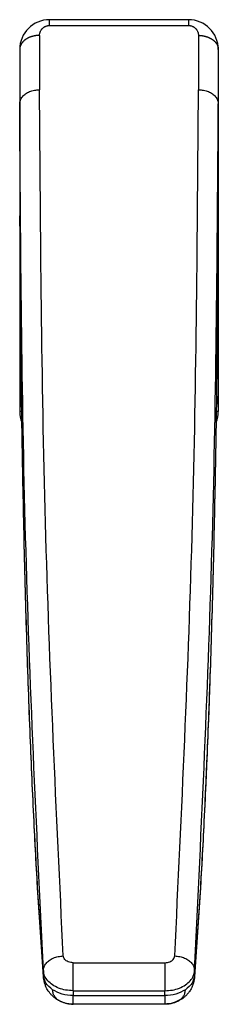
# Model space of a CAD drawing. Header units: millimetres. Extents: x 101 to 266, y -555 to -266.
# Tile 1 of 2: x 101 to 121, y -555 to -456. Entities that reach past the tile are written whole.
import ezdxf

# ---------------------------------------------------------------- set-up
doc = ezdxf.new("R2010")
doc.units = ezdxf.units.MM

# ---------------------------------------------------------------- blocks, each defined once
blk = doc.blocks.new('1353__1', base_point=(101.377, -555.088))
at = {"color": 7, "linetype": 'Continuous'}
for p, q in [((118.377, -455.842), (104.377, -455.842)), ((101.377, -458.842), (101.377, -464.321)), ((121.377, -458.842), (121.377, -464.321)), ((101.377, -464.321), (101.377, -466.815)), ((121.377, -464.321), (121.377, -466.815)), ((101.377, -466.815), (101.377, -490.593)), ((121.377, -466.815), (121.377, -490.593)), ((101.377, -490.593), (101.377, -494.572)), ((121.377, -490.593), (121.377, -494.572)), ((101.377, -494.572), (101.377, -495.319)), ((121.377, -494.572), (121.377, -495.319)), ((115.992, -555.088), (106.762, -555.088))]:
    blk.add_line(p, q, dxfattribs=at)
at = {"color": 4, "linetype": 'Continuous'}
for p, q in [((104.377, -456.428), (118.377, -456.428)), ((103.377, -457.428), (103.377, -462.907)), ((119.377, -457.428), (119.377, -462.907)), ((101.574, -494.572), (101.377, -494.572)), ((121.377, -494.572), (121.18, -494.572)), ((101.585, -495.319), (101.377, -495.319)), ((121.377, -495.319), (121.169, -495.319)), ((103.764, -551.682), (103.764, -552.17)), ((106.762, -550.892), (115.992, -550.892)), ((106.762, -553.721), (106.762, -550.892)), ((115.992, -550.892), (115.992, -553.721)), ((118.99, -552.17), (118.99, -551.682)), ((106.762, -553.721), (115.992, -553.721)), ((106.762, -553.721), (106.762, -554.209)), ((115.992, -554.209), (115.992, -553.721)), ((106.762, -554.209), (115.992, -554.209))]:
    blk.add_line(p, q, dxfattribs=at)
at = {"color": 7, "linetype": 'Continuous'}
for centre, start, end in [((104.377, -458.842), 90, 180), ((118.377, -458.842), 0, 90), ((104.377, -495.319), 180, 202.33342), ((118.377, -495.319), 337.66658, 0)]:
    blk.add_arc(centre, 3, start, end, dxfattribs=at)
at = {"color": 4, "linetype": 'Continuous'}
for centre, start, end in [((105.992, -552.145), 180.64483, 184.22243), ((116.762, -552.145), 355.7776, 359.35519)]:
    blk.add_arc(centre, 2.228, start, end, dxfattribs=at)
for points, knots in [([(103.377, -457.428), (103.378, -457.398), (103.38, -457.339), (103.392, -457.25), (103.412, -457.162), (103.441, -457.073), (103.477, -456.988), (103.521, -456.909), (103.572, -456.832), (103.624, -456.769), (103.67, -456.721), (103.706, -456.687), (103.742, -456.655), (103.783, -456.623), (103.825, -456.594), (103.867, -456.567), (103.911, -456.543), (103.971, -456.513), (104.054, -456.48), (104.141, -456.455), (104.215, -456.441), (104.268, -456.434), (104.321, -456.429), (104.358, -456.428), (104.377, -456.428)], [0, 0, 0, 0, 0.0891, 0.178646, 0.268777, 0.359663, 0.459076, 0.544585, 0.632137, 0.735095, 0.787852, 0.832816, 0.88237, 0.932503, 0.989223, 1.034372, 1.08325, 1.138267, 1.235182, 1.351734, 1.410712, 1.460694, 1.512421, 1.570364, 1.570364, 1.570364, 1.570364]), ([(104.377, -456.428), (104.377, -456.345), (104.377, -456.201), (104.377, -456.031), (104.377, -455.918), (104.377, -455.868), (104.377, -455.842)], [0, 0, 0, 0, 0.2487256, 0.4335455, 0.509666, 0.5857864, 0.5857864, 0.5857864, 0.5857864]), ([(118.377, -455.842), (118.377, -455.868), (118.377, -455.918), (118.377, -456.031), (118.377, -456.201), (118.377, -456.345), (118.377, -456.428)], [0, 0, 0, 0, 0.0761205, 0.1522409, 0.3370609, 0.5857864, 0.5857864, 0.5857864, 0.5857864]), ([(118.377, -456.428), (118.411, -456.429), (118.484, -456.431), (118.587, -456.449), (118.694, -456.478), (118.778, -456.51), (118.844, -456.543), (118.887, -456.567), (118.93, -456.594), (118.971, -456.623), (119.012, -456.655), (119.049, -456.687), (119.085, -456.721), (119.127, -456.765), (119.179, -456.828), (119.231, -456.904), (119.277, -456.988), (119.325, -457.1), (119.368, -457.249), (119.374, -457.368), (119.377, -457.428)], [0, 0, 0, 0, 0.100211, 0.218546, 0.315011, 0.432013, 0.48703, 0.535908, 0.581057, 0.637777, 0.68791, 0.737464, 0.782428, 0.835185, 0.922232, 1.025695, 1.111204, 1.210617, 1.391448, 1.569916, 1.569916, 1.569916, 1.569916]), ([(103.377, -457.428), (103.347, -457.428), (103.288, -457.429), (103.197, -457.433), (103.105, -457.441), (103.013, -457.451), (102.92, -457.465), (102.842, -457.479), (102.78, -457.492), (102.734, -457.503), (102.687, -457.515), (102.641, -457.527), (102.595, -457.541), (102.549, -457.555), (102.504, -457.57), (102.459, -457.586), (102.414, -457.603), (102.37, -457.62), (102.326, -457.639), (102.283, -457.658), (102.24, -457.679), (102.198, -457.7), (102.157, -457.721), (102.117, -457.744), (102.077, -457.767), (102.038, -457.792), (102, -457.816), (101.963, -457.842), (101.927, -457.868), (101.892, -457.895), (101.858, -457.923), (101.825, -457.951), (101.792, -457.979), (101.762, -458.008), (101.732, -458.038), (101.703, -458.068), (101.676, -458.099), (101.649, -458.13), (101.624, -458.161), (101.601, -458.192), (101.578, -458.224), (101.557, -458.256), (101.536, -458.289), (101.518, -458.321), (101.5, -458.354), (101.483, -458.387), (101.468, -458.42), (101.454, -458.453), (101.442, -458.486), (101.43, -458.519), (101.42, -458.552), (101.41, -458.585), (101.402, -458.618), (101.396, -458.65), (101.39, -458.683), (101.384, -458.726), (101.378, -458.779), (101.378, -458.821), (101.377, -458.842)], [0, 0, 0, 0, 0.089172, 0.179823, 0.2718, 0.364932, 0.459035, 0.553908, 0.60157, 0.649345, 0.697205, 0.745121, 0.793066, 0.841009, 0.888923, 0.936778, 0.984544, 1.032195, 1.0797, 1.127032, 1.174163, 1.221067, 1.267718, 1.31409, 1.36016, 1.405904, 1.451301, 1.49633, 1.540973, 1.58521, 1.629028, 1.67241, 1.715345, 1.75782, 1.799827, 1.841358, 1.882406, 1.922969, 1.963042, 2.002625, 2.041718, 2.080325, 2.118447, 2.156092, 2.193264, 2.229972, 2.266223, 2.302029, 2.337399, 2.372344, 2.406876, 2.441008, 2.474752, 2.508122, 2.54113, 2.57379, 2.638107, 2.701185, 2.701185, 2.701185, 2.701185]), ([(119.377, -457.428), (119.407, -457.428), (119.467, -457.429), (119.557, -457.433), (119.649, -457.441), (119.742, -457.451), (119.835, -457.465), (119.912, -457.479), (119.974, -457.492), (120.021, -457.503), (120.067, -457.515), (120.113, -457.527), (120.16, -457.541), (120.205, -457.555), (120.251, -457.57), (120.296, -457.586), (120.341, -457.603), (120.385, -457.62), (120.428, -457.639), (120.472, -457.658), (120.514, -457.679), (120.556, -457.7), (120.597, -457.721), (120.638, -457.744), (120.678, -457.767), (120.716, -457.792), (120.754, -457.816), (120.791, -457.842), (120.828, -457.868), (120.863, -457.895), (120.897, -457.923), (120.93, -457.951), (120.962, -457.979), (120.993, -458.008), (121.023, -458.038), (121.051, -458.068), (121.079, -458.099), (121.105, -458.13), (121.13, -458.161), (121.154, -458.192), (121.176, -458.224), (121.198, -458.256), (121.218, -458.289), (121.237, -458.321), (121.255, -458.354), (121.271, -458.387), (121.286, -458.42), (121.3, -458.453), (121.313, -458.486), (121.324, -458.519), (121.335, -458.552), (121.344, -458.585), (121.352, -458.618), (121.359, -458.65), (121.365, -458.683), (121.371, -458.726), (121.376, -458.779), (121.377, -458.821), (121.377, -458.842)], [0, 0, 0, 0, 0.089172, 0.179823, 0.2718, 0.364932, 0.459035, 0.553908, 0.60157, 0.649345, 0.697205, 0.745121, 0.793066, 0.841009, 0.888923, 0.936778, 0.984544, 1.032195, 1.0797, 1.127032, 1.174163, 1.221067, 1.267718, 1.31409, 1.36016, 1.405904, 1.451301, 1.49633, 1.540973, 1.58521, 1.629028, 1.67241, 1.715345, 1.75782, 1.799827, 1.841358, 1.882406, 1.922969, 1.963042, 2.002625, 2.041718, 2.080325, 2.118447, 2.156092, 2.193264, 2.229972, 2.266223, 2.302029, 2.337399, 2.372344, 2.406876, 2.441008, 2.474752, 2.508122, 2.54113, 2.57379, 2.638107, 2.701185, 2.701185, 2.701185, 2.701185]), ([(101.377, -464.321), (101.391, -464.197), (101.42, -463.94), (101.639, -463.591), (101.963, -463.298), (102.381, -463.078), (102.862, -462.934), (103.204, -462.916), (103.377, -462.907)], [0, 0, 0, 0, 0.372315, 0.767609, 1.19982, 1.671077, 2.173704, 2.69358, 2.69358, 2.69358, 2.69358]), ([(105.763, -550.213), (105.067, -535.667), (103.676, -506.582), (103.477, -477.464), (103.377, -462.907)], [0, 0, 0, 0, 43.681264, 87.34624, 87.34624, 87.34624, 87.34624]), ([(116.992, -550.213), (117.687, -535.667), (119.079, -506.582), (119.278, -477.464), (119.377, -462.907)], [0, 0, 0, 0, 43.681264, 87.34624, 87.34624, 87.34624, 87.34624]), ([(119.377, -462.907), (119.551, -462.916), (119.892, -462.934), (120.374, -463.078), (120.792, -463.298), (121.115, -463.591), (121.334, -463.94), (121.363, -464.197), (121.377, -464.321)], [0, 0, 0, 0, 0.519876, 1.022502, 1.493759, 1.925971, 2.321264, 2.69358, 2.69358, 2.69358, 2.69358]), ([(103.764, -551.682), (103.068, -537.127), (101.676, -508.023), (101.477, -478.887), (101.377, -464.321)], [0, 0, 0, 0, 43.708598, 87.400897, 87.400897, 87.400897, 87.400897]), ([(118.99, -551.682), (119.686, -537.127), (121.078, -508.023), (121.278, -478.887), (121.377, -464.321)], [0, 0, 0, 0, 43.708598, 87.400897, 87.400897, 87.400897, 87.400897]), ([(103.764, -552.17), (103.581, -549.52), (103.221, -544.336), (102.792, -536.291), (102.411, -527.718), (102.081, -518.259), (101.815, -508.274), (101.611, -497.696), (101.468, -486.825), (101.423, -479.336), (101.401, -475.619)], [0, 0, 0, 0, 7.966712, 15.590962, 24.16795, 33.71111, 43.984411, 54.133854, 65.450284, 76.600511, 76.600511, 76.600511, 76.600511]), ([(121.354, -475.619), (121.331, -479.336), (121.287, -486.825), (121.144, -497.696), (120.939, -508.274), (120.673, -518.259), (120.343, -527.718), (119.962, -536.291), (119.533, -544.336), (119.174, -549.52), (118.99, -552.17)], [0, 0, 0, 0, 11.150227, 22.466657, 32.6161, 42.889402, 52.432562, 61.00955, 68.6338, 76.600511, 76.600511, 76.600511, 76.600511]), ([(101.513, -489.784), (101.473, -489.916), (101.395, -490.18), (101.383, -490.455), (101.377, -490.593)], [0, 0, 0, 0, 0.4122776, 0.8225679, 0.8225679, 0.8225679, 0.8225679]), ([(121.377, -490.593), (121.371, -490.455), (121.36, -490.18), (121.281, -489.916), (121.242, -489.784)], [0, 0, 0, 0, 0.4102903, 0.8225679, 0.8225679, 0.8225679, 0.8225679]), ([(101.561, -493.634), (101.508, -493.786), (101.401, -494.09), (101.385, -494.412), (101.377, -494.572)], [0, 0, 0, 0, 0.4816799, 0.9602314, 0.9602314, 0.9602314, 0.9602314]), ([(121.377, -494.572), (121.369, -494.412), (121.353, -494.09), (121.247, -493.786), (121.193, -493.634)], [0, 0, 0, 0, 0.4785515, 0.9602314, 0.9602314, 0.9602314, 0.9602314]), ([(103.764, -551.682), (103.778, -551.556), (103.808, -551.297), (104.027, -550.944), (104.349, -550.643), (104.766, -550.411), (105.247, -550.254), (105.589, -550.227), (105.763, -550.213)], [0, 0, 0, 0, 0.374136, 0.774074, 1.212044, 1.688531, 2.194676, 2.71567, 2.71567, 2.71567, 2.71567]), ([(106.762, -550.892), (106.678, -550.888), (106.511, -550.88), (106.275, -550.811), (106.069, -550.706), (105.907, -550.566), (105.794, -550.399), (105.773, -550.273), (105.763, -550.213)], [0, 0, 0, 0, 0.253632, 0.499244, 0.730197, 0.942694, 1.137269, 1.319797, 1.319797, 1.319797, 1.319797]), ([(115.992, -550.892), (116.077, -550.888), (116.244, -550.88), (116.479, -550.811), (116.686, -550.706), (116.847, -550.566), (116.961, -550.399), (116.982, -550.273), (116.992, -550.213)], [0, 0, 0, 0, 0.253632, 0.499244, 0.730197, 0.942694, 1.137269, 1.319797, 1.319797, 1.319797, 1.319797]), ([(116.992, -550.213), (117.165, -550.227), (117.507, -550.254), (117.988, -550.411), (118.405, -550.643), (118.728, -550.944), (118.947, -551.297), (118.976, -551.556), (118.99, -551.682)], [0, 0, 0, 0, 0.520993, 1.027138, 1.503626, 1.941596, 2.341533, 2.71567, 2.71567, 2.71567, 2.71567]), ([(106.762, -553.721), (106.508, -553.708), (106.008, -553.682), (105.301, -553.477), (104.682, -553.161), (104.197, -552.74), (103.856, -552.239), (103.794, -551.863), (103.764, -551.682)], [0, 0, 0, 0, 0.760895, 1.497732, 2.190592, 2.828082, 3.411809, 3.95939, 3.95939, 3.95939, 3.95939]), ([(115.992, -553.721), (116.246, -553.708), (116.746, -553.682), (117.453, -553.477), (118.072, -553.161), (118.558, -552.74), (118.898, -552.239), (118.96, -551.863), (118.99, -551.682)], [0, 0, 0, 0, 0.760895, 1.497732, 2.190592, 2.828082, 3.411809, 3.95939, 3.95939, 3.95939, 3.95939]), ([(104.682, -553.616), (104.431, -553.416), (103.956, -553.038), (103.826, -552.447), (103.764, -552.17)], [0, 0, 0, 0, 0.931773, 1.760112, 1.760112, 1.760112, 1.760112]), ([(118.99, -552.17), (118.929, -552.447), (118.798, -553.038), (118.323, -553.416), (118.072, -553.616)], [0, 0, 0, 0, 0.828339, 1.760112, 1.760112, 1.760112, 1.760112]), ([(106.762, -554.209), (106.38, -554.185), (105.643, -554.139), (104.995, -553.787), (104.682, -553.616)], [0, 0, 0, 0, 1.131712, 2.186119, 2.186119, 2.186119, 2.186119]), ([(105.132, -554.571), (105.091, -554.531), (105.009, -554.452), (104.908, -554.317), (104.823, -554.173), (104.757, -554.013), (104.71, -553.826), (104.692, -553.691), (104.682, -553.616)], [0, 0, 0, 0, 0.171511, 0.340394, 0.505071, 0.672126, 0.856726, 1.081668, 1.081668, 1.081668, 1.081668]), ([(118.072, -553.616), (117.76, -553.787), (117.111, -554.139), (116.374, -554.185), (115.992, -554.209)], [0, 0, 0, 0, 1.054407, 2.186119, 2.186119, 2.186119, 2.186119]), ([(117.623, -554.571), (117.702, -554.489), (117.857, -554.327), (118.018, -553.997), (118.053, -553.752), (118.072, -553.616)], [0, 0, 0, 0, 0.339782, 0.670729, 1.079741, 1.079741, 1.079741, 1.079741]), ([(105.132, -554.571), (105.091, -554.554), (105.012, -554.519), (104.942, -554.469), (104.908, -554.444)], [0, 0, 0, 0, 0.1321537, 0.2579984, 0.2579984, 0.2579984, 0.2579984]), ([(105.132, -554.571), (105.217, -554.623), (105.385, -554.726), (105.646, -554.85), (105.905, -554.949), (106.17, -555.018), (106.456, -555.058), (106.655, -555.062), (106.762, -555.064)], [0, 0, 0, 0, 0.300075, 0.590136, 0.864992, 1.131441, 1.409008, 1.72929, 1.72929, 1.72929, 1.72929]), ([(106.762, -555.064), (106.762, -555.029), (106.762, -554.935), (106.762, -554.756), (106.762, -554.505), (106.762, -554.315), (106.762, -554.209)], [0, 0, 0, 0, 0.1030669, 0.2826318, 0.5377635, 0.854528, 0.854528, 0.854528, 0.854528]), ([(115.992, -554.209), (115.992, -554.315), (115.992, -554.506), (115.992, -554.756), (115.992, -554.935), (115.992, -555.029), (115.992, -555.064)], [0, 0, 0, 0, 0.3178791, 0.5718962, 0.7513231, 0.854528, 0.854528, 0.854528, 0.854528]), ([(117.623, -554.571), (117.37, -554.717), (116.865, -555.008), (116.283, -555.045), (115.992, -555.064)], [0, 0, 0, 0, 0.862931, 1.723855, 1.723855, 1.723855, 1.723855]), ([(117.623, -554.571), (117.638, -554.565), (117.674, -554.55), (117.728, -554.523), (117.779, -554.492), (117.81, -554.471), (117.823, -554.462)], [0, 0, 0, 0, 0.0495411, 0.1168304, 0.1809864, 0.2289229, 0.2289229, 0.2289229, 0.2289229]), ([(106.762, -555.088), (106.762, -555.087), (106.762, -555.085), (106.762, -555.08), (106.762, -555.073), (106.762, -555.067), (106.762, -555.064)], [0, 0, 0, 0, 0.00302201, 0.00604402, 0.013728, 0.02415169, 0.02415169, 0.02415169, 0.02415169]), ([(115.992, -555.064), (115.992, -555.067), (115.992, -555.073), (115.992, -555.08), (115.992, -555.085), (115.992, -555.087), (115.992, -555.088)], [0, 0, 0, 0, 0.01064207, 0.01810767, 0.02112968, 0.02415169, 0.02415169, 0.02415169, 0.02415169])]:
    blk.add_open_spline(points, degree=3, knots=knots, dxfattribs=at)
at = {"color": 7, "linetype": 'Continuous'}
for points, knots in [([(101.377, -466.815), (101.378, -467.5), (101.378, -468.834), (101.383, -470.972), (101.39, -473.221), (101.397, -474.822), (101.401, -475.619)], [0, 0, 0, 0, 2.057405, 4.000085, 6.413557, 8.804954, 8.804954, 8.804954, 8.804954]), ([(121.354, -475.619), (121.357, -474.822), (121.364, -473.221), (121.371, -470.972), (121.376, -468.834), (121.377, -467.5), (121.377, -466.815)], [0, 0, 0, 0, 2.391397, 4.804869, 6.747549, 8.804954, 8.804954, 8.804954, 8.804954]), ([(101.401, -475.625), (101.401, -475.625), (101.401, -475.624), (101.401, -475.623), (101.401, -475.623), (101.401, -475.622), (101.401, -475.621), (101.401, -475.621), (101.401, -475.62), (101.401, -475.62), (101.401, -475.619)], [0, 0, 0, 0, 0.000675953, 0.001351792, 0.002027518, 0.002703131, 0.003378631, 0.004054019, 0.004729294, 0.005404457, 0.005404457, 0.005404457, 0.005404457]), ([(103.77, -552.309), (103.586, -549.648), (103.225, -544.438), (102.794, -536.366), (102.413, -527.778), (102.082, -518.313), (101.816, -508.315), (101.611, -497.723), (101.468, -486.839), (101.423, -479.346), (101.401, -475.625)], [0, 0, 0, 0, 8.000668, 15.668341, 24.248748, 33.790807, 44.079467, 54.253257, 65.571265, 76.73425, 76.73425, 76.73425, 76.73425]), ([(121.354, -475.625), (121.331, -479.346), (121.287, -486.839), (121.143, -497.723), (120.939, -508.315), (120.677, -518.121), (120.349, -527.586), (119.971, -536.175), (119.53, -544.438), (119.169, -549.648), (118.984, -552.309)], [0, 0, 0, 0, 11.162986, 22.480995, 32.654786, 42.943448, 51.910605, 61.065907, 68.733581, 76.734249, 76.734249, 76.734249, 76.734249]), ([(121.354, -475.619), (121.354, -475.62), (121.354, -475.62), (121.354, -475.621), (121.354, -475.621), (121.354, -475.622), (121.354, -475.623), (121.354, -475.623), (121.354, -475.624), (121.354, -475.625), (121.354, -475.625)], [0, 0, 0, 0, 0.000675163, 0.001350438, 0.002025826, 0.002701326, 0.003376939, 0.004052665, 0.004728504, 0.005404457, 0.005404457, 0.005404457, 0.005404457]), ([(103.77, -552.309), (103.77, -552.309), (103.77, -552.309), (103.77, -552.309), (103.77, -552.309)], [0, 0, 0, 0, 0.00000552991, 0.0000165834, 0.0000165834, 0.0000165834, 0.0000165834]), ([(104.908, -554.444), (104.896, -554.434), (104.871, -554.414), (104.828, -554.378), (104.781, -554.337), (104.728, -554.289), (104.674, -554.237), (104.596, -554.16), (104.507, -554.064), (104.383, -553.917), (104.253, -553.74), (104.138, -553.549), (104.052, -553.382), (103.989, -553.241), (103.931, -553.089), (103.882, -552.935), (103.841, -552.777), (103.808, -552.618), (103.784, -552.462), (103.775, -552.358), (103.77, -552.309)], [0, 0, 0, 0, 0.047186, 0.095208, 0.169377, 0.23402, 0.310004, 0.394331, 0.562583, 0.700578, 0.973193, 1.220051, 1.369691, 1.533169, 1.684396, 1.858659, 2.016825, 2.175225, 2.343409, 2.490415, 2.490415, 2.490415, 2.490415]), ([(118.984, -552.309), (118.98, -552.359), (118.97, -552.467), (118.944, -552.632), (118.91, -552.795), (118.857, -552.993), (118.771, -553.24), (118.627, -553.549), (118.435, -553.856), (118.216, -554.118), (118.012, -554.316), (117.881, -554.417), (117.823, -554.462)], [0, 0, 0, 0, 0.152695, 0.325121, 0.498027, 0.652219, 0.942769, 1.279326, 1.672065, 2.02624, 2.301749, 2.522005, 2.522005, 2.522005, 2.522005]), ([(118.984, -552.309), (118.984, -552.309), (118.984, -552.309), (118.984, -552.309), (118.984, -552.309), (118.984, -552.309)], [0, 0, 0, 0, 0.00001107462, 0.00001661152, 0.0000221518, 0.0000221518, 0.0000221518, 0.0000221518]), ([(106.762, -555.088), (106.702, -555.087), (106.582, -555.085), (106.409, -555.07), (106.243, -555.045), (106.094, -555.013), (105.95, -554.974), (105.822, -554.932), (105.694, -554.884), (105.574, -554.834), (105.438, -554.771), (105.307, -554.704), (105.175, -554.628), (105.067, -554.56), (104.977, -554.497), (104.93, -554.461), (104.908, -554.444)], [0, 0, 0, 0, 0.17936, 0.361164, 0.521419, 0.682696, 0.816169, 0.971308, 1.084351, 1.227519, 1.361528, 1.533828, 1.666745, 1.819381, 1.915985, 1.997846, 1.997846, 1.997846, 1.997846]), ([(117.823, -554.462), (117.797, -554.48), (117.74, -554.521), (117.648, -554.582), (117.537, -554.652), (117.416, -554.721), (117.286, -554.79), (117.158, -554.852), (117.034, -554.905), (116.883, -554.963), (116.711, -555.016), (116.493, -555.06), (116.254, -555.085), (116.082, -555.087), (115.992, -555.088)], [0, 0, 0, 0, 0.095432, 0.211219, 0.331469, 0.488678, 0.628309, 0.771625, 0.916127, 1.034021, 1.254725, 1.455428, 1.702194, 1.972059, 1.972059, 1.972059, 1.972059])]:
    blk.add_open_spline(points, degree=3, knots=knots, dxfattribs=at)
blk = doc.blocks.new('Drfsicht1', base_point=(111.377, -505.465))
blk.add_blockref('1353__1', (101.377, -555.088))

msp = doc.modelspace()

# ---------------------------------------------------------------- block references
msp.add_blockref('Drfsicht1', (111.377, -505.465))

doc.saveas('drawing.dxf')
